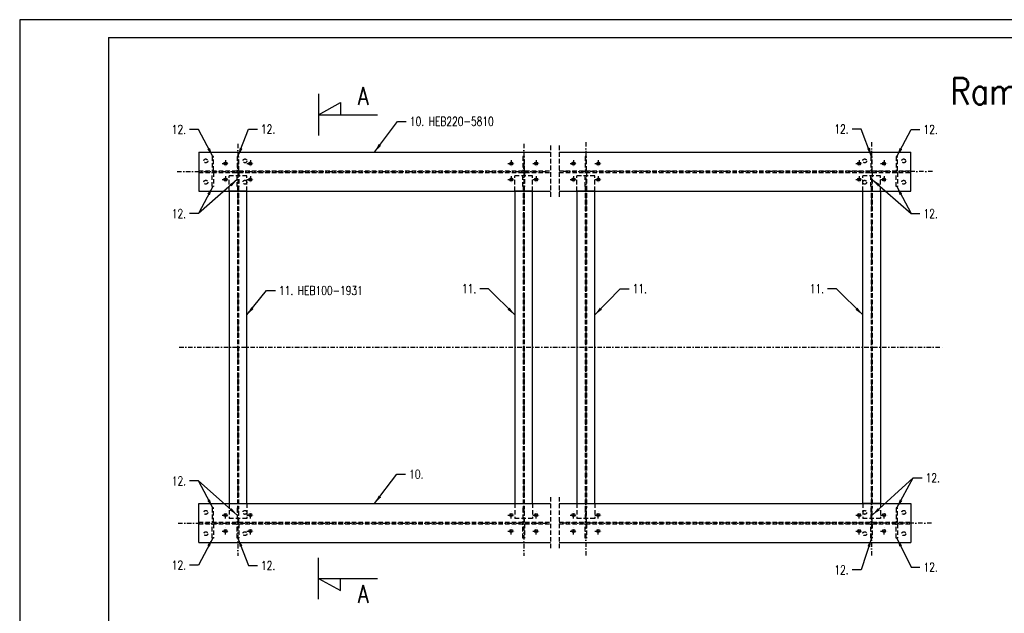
# Model space of a CAD drawing. Header units: centimetres. Extents: x 686402 to 1830517, y -1283654 to -666360.
# Tile 14 of 35: x 1748727 to 1754271, y -1045422 to -1042078. Entities that reach past the tile are written whole.
import ezdxf

# ---------------------------------------------------------------- set-up
doc = ezdxf.new("R2010")
doc.units = ezdxf.units.CM
doc.header["$LTSCALE"] = 50
doc.header["$MEASUREMENT"] = 0
doc.linetypes.add('DASHDOT', pattern=[1, 0.5, -0.25, 0, -0.25])
doc.linetypes.add('DASHED', pattern=[0.75, 0.5, -0.25])
for name, color, linetype in [('0-Ramki', 2, 'Continuous'), ('k_stal_niewid', 4, 'DASHED'), ('k_stal_opisy_5', 2, 'Continuous'), ('k_stal_osie', 1, 'DASHDOT'), ('k_stal_otwory', 1, 'DASHDOT'), ('k_stal_widok', 7, 'Continuous'), ('k_stal_wymiary', 3, 'Continuous')]:
    doc.layers.add(name, color=color, linetype=linetype)
doc.styles.add('MSE-200', font='romans.shx', dxfattribs={"width": 0.8, "height": 40})
doc.styles.add('ROMANS', font='ROMANS.SHX', dxfattribs={"width": 0.85})
doc.styles.add('TXT3', font='romans.shx', dxfattribs={"width": 0.75})
doc.dimstyles.new('Skala_1_20', dxfattribs={"dimscale": 20, "dimtxt": 2.5, "dimasz": 2.5, "dimexe": 1, "dimexo": 1, "dimgap": 1, "dimtad": 1, "dimdec": 0, "dimzin": 0, "dimdsep": 46, "dimtxsty": 'TXT3', "dimcen": 2.5, "dimadec": 0, "dimazin": 0, "dimtfac": 1, "dimtdec": 0, "dimtmove": 0, "dimatfit": 3, "dimfxl": 0, "dimtolj": 1, "dimtzin": 0, "dimarcsym": 0})

msp = doc.modelspace()

# ---------------------------------------------------------------- linework, layer by layer
at = {"layer": '0-Ramki', "color": 1}
for q in [(1749226.6, -1047918.2), (1757026.6, -1042178.2)]:
    msp.add_line((1749226.6, -1042178.2), q, dxfattribs=at)
at = {"layer": 'Defpoints'}
msp.add_lwpolyline([(1748726.6, -1048018.2), (1757126.6, -1048018.2), (1757126.6, -1042078.2), (1748726.6, -1042078.2)], close=True, dxfattribs=at)
at = {"layer": 'k_stal_niewid'}
for p, q in [((1751714.7, -1042787.7), (1751714.7, -1043079.6)), ((1751764.7, -1042787.7), (1751764.7, -1043079.6)), ((1749734.7, -1042928.9), (1751714.7, -1042928.9)), ((1751764.7, -1042928.9), (1753744.7, -1042928.9)), ((1749734.7, -1042938.4), (1751714.7, -1042938.4)), ((1750005.7, -1042958.4), (1749905.7, -1042958.4)), ((1749905.7, -1043043.7), (1749905.7, -1042958.4)), ((1750005.7, -1043043.7), (1750005.7, -1042958.4)), ((1751614.7, -1042958.4), (1751514.7, -1042958.4)), ((1751514.7, -1043043.7), (1751514.7, -1042958.4)), ((1751614.7, -1043043.7), (1751614.7, -1042958.4)), ((1751764.7, -1042938.4), (1753744.7, -1042938.4)), ((1751964.7, -1042958.4), (1751864.7, -1042958.4)), ((1751864.7, -1043043.7), (1751864.7, -1042958.4)), ((1751964.7, -1043043.7), (1751964.7, -1042958.4)), ((1753573.7, -1042958.4), (1753473.7, -1042958.4)), ((1753473.7, -1043043.7), (1753473.7, -1042958.4)), ((1753573.7, -1043043.7), (1753573.7, -1042958.4)), ((1749952.7, -1043018.4), (1749952.7, -1044828.9)), ((1749958.7, -1043018.4), (1749958.7, -1044828.9)), ((1751561.7, -1043018.4), (1751561.7, -1044828.9)), ((1751567.7, -1043018.4), (1751567.7, -1044828.9)), ((1751911.7, -1043018.4), (1751911.7, -1044828.9)), ((1751917.7, -1043018.4), (1751917.7, -1044828.9)), ((1753520.7, -1043018.4), (1753520.7, -1044828.9)), ((1753526.7, -1043018.4), (1753526.7, -1044828.9)), ((1749905.7, -1044803.7), (1749905.7, -1044888.9)), ((1750005.7, -1044803.7), (1750005.7, -1044888.9)), ((1751514.7, -1044803.7), (1751514.7, -1044888.9)), ((1751614.7, -1044803.7), (1751614.7, -1044888.9)), ((1751714.7, -1044767.7), (1751714.7, -1045059.6)), ((1751764.7, -1044767.7), (1751764.7, -1045059.6)), ((1751864.7, -1044803.7), (1751864.7, -1044888.9)), ((1751964.7, -1044803.7), (1751964.7, -1044888.9)), ((1753473.7, -1044803.7), (1753473.7, -1044888.9)), ((1753573.7, -1044803.7), (1753573.7, -1044888.9)), ((1749734.7, -1044908.9), (1751714.7, -1044908.9)), ((1749734.7, -1044918.4), (1751714.7, -1044918.4)), ((1750005.7, -1044888.9), (1749905.7, -1044888.9)), ((1751614.7, -1044888.9), (1751514.7, -1044888.9)), ((1751764.7, -1044908.9), (1753744.7, -1044908.9)), ((1751764.7, -1044918.4), (1753744.7, -1044918.4)), ((1751964.7, -1044888.9), (1751864.7, -1044888.9)), ((1753573.7, -1044888.9), (1753473.7, -1044888.9))]:
    msp.add_line(p, q, dxfattribs=at)
for points in [[(1749809.7, -1042928.9), (1749817.7, -1042928.9), (1749817.7, -1042848.9), (1749809.7, -1042848.9)], [(1749951.7, -1042928.9), (1749959.7, -1042928.9), (1749959.7, -1042848.9), (1749951.7, -1042848.9)], [(1751560.7, -1042928.9), (1751568.7, -1042928.9), (1751568.7, -1042848.9), (1751560.7, -1042848.9)], [(1751910.7, -1042928.9), (1751918.7, -1042928.9), (1751918.7, -1042848.9), (1751910.7, -1042848.9)], [(1753519.7, -1042928.9), (1753527.7, -1042928.9), (1753527.7, -1042848.9), (1753519.7, -1042848.9)], [(1753661.7, -1042928.9), (1753669.7, -1042928.9), (1753669.7, -1042848.9), (1753661.7, -1042848.9)], [(1749809.7, -1042938.4), (1749817.7, -1042938.4), (1749817.7, -1043018.4), (1749809.7, -1043018.4)], [(1749951.7, -1042938.4), (1749959.7, -1042938.4), (1749959.7, -1043018.4), (1749951.7, -1043018.4)], [(1751560.7, -1042938.4), (1751568.7, -1042938.4), (1751568.7, -1043018.4), (1751560.7, -1043018.4)], [(1751910.7, -1042938.4), (1751918.7, -1042938.4), (1751918.7, -1043018.4), (1751910.7, -1043018.4)], [(1753519.7, -1042938.4), (1753527.7, -1042938.4), (1753527.7, -1043018.4), (1753519.7, -1043018.4)], [(1753661.7, -1042938.4), (1753669.7, -1042938.4), (1753669.7, -1043018.4), (1753661.7, -1043018.4)], [(1749809.7, -1044908.9), (1749817.7, -1044908.9), (1749817.7, -1044828.9), (1749809.7, -1044828.9)], [(1749951.7, -1044908.9), (1749959.7, -1044908.9), (1749959.7, -1044828.9), (1749951.7, -1044828.9)], [(1751560.7, -1044908.9), (1751568.7, -1044908.9), (1751568.7, -1044828.9), (1751560.7, -1044828.9)], [(1751910.7, -1044908.9), (1751918.7, -1044908.9), (1751918.7, -1044828.9), (1751910.7, -1044828.9)], [(1753519.7, -1044908.9), (1753527.7, -1044908.9), (1753527.7, -1044828.9), (1753519.7, -1044828.9)], [(1753661.7, -1044908.9), (1753669.7, -1044908.9), (1753669.7, -1044828.9), (1753661.7, -1044828.9)], [(1749809.7, -1044918.4), (1749817.7, -1044918.4), (1749817.7, -1044998.4), (1749809.7, -1044998.4)], [(1749951.7, -1044918.4), (1749959.7, -1044918.4), (1749959.7, -1044998.4), (1749951.7, -1044998.4)], [(1751560.7, -1044918.4), (1751568.7, -1044918.4), (1751568.7, -1044998.4), (1751560.7, -1044998.4)], [(1751910.7, -1044918.4), (1751918.7, -1044918.4), (1751918.7, -1044998.4), (1751910.7, -1044998.4)], [(1753519.7, -1044918.4), (1753527.7, -1044918.4), (1753527.7, -1044998.4), (1753519.7, -1044998.4)], [(1753661.7, -1044918.4), (1753669.7, -1044918.4), (1753669.7, -1044998.4), (1753661.7, -1044998.4)]]:
    msp.add_lwpolyline(points, close=True, dxfattribs=at)
for centre in [(1749774.7, -1042873.7), (1749994.7, -1042873.7), (1753484.7, -1042873.7), (1753704.7, -1042873.7), (1749774.7, -1042993.7), (1749994.7, -1042993.7), (1753484.7, -1042993.7), (1753704.7, -1042993.7), (1749774.7, -1044853.7), (1749994.7, -1044853.7), (1753484.7, -1044853.7), (1753704.7, -1044853.7), (1749774.7, -1044973.7), (1749994.7, -1044973.7), (1753484.7, -1044973.7), (1753704.7, -1044973.7)]:
    msp.add_circle(centre, 11, dxfattribs=at)
at = {"layer": 'k_stal_osie'}
for p, q in [((1751914.7, -1042767.5), (1751914.7, -1045100)), ((1753523.7, -1042767.5), (1753523.7, -1045100)), ((1749955.7, -1042777.1), (1749955.7, -1045099)), ((1751564.7, -1042777.1), (1751564.7, -1045099)), ((1749612.6, -1042933.7), (1751714.7, -1042933.7)), ((1753866.8, -1042933.7), (1751764.7, -1042933.7)), ((1749625, -1043923.7), (1753931.5, -1043923.7)), ((1749618.5, -1044913.7), (1751714.7, -1044913.7)), ((1753860.8, -1044913.7), (1751764.7, -1044913.7))]:
    msp.add_line(p, q, dxfattribs=at)
at = {"layer": 'k_stal_otwory'}
for p, q in [((1749885.7, -1042869.5), (1749885.7, -1042907.9)), ((1750025.7, -1042869.5), (1750025.7, -1042907.9)), ((1751494.7, -1042869.5), (1751494.7, -1042907.9)), ((1751634.7, -1042869.5), (1751634.7, -1042907.9)), ((1751844.7, -1042869.5), (1751844.7, -1042907.9)), ((1751984.7, -1042869.5), (1751984.7, -1042907.9)), ((1753453.7, -1042869.5), (1753453.7, -1042907.9)), ((1753593.7, -1042869.5), (1753593.7, -1042907.9)), ((1749866.5, -1042888.7), (1749904.9, -1042888.7)), ((1750006.5, -1042888.7), (1750044.9, -1042888.7)), ((1751475.5, -1042888.7), (1751513.9, -1042888.7)), ((1751615.5, -1042888.7), (1751653.9, -1042888.7)), ((1751825.5, -1042888.7), (1751863.9, -1042888.7)), ((1751965.5, -1042888.7), (1752003.9, -1042888.7)), ((1753434.5, -1042888.7), (1753472.9, -1042888.7)), ((1753574.5, -1042888.7), (1753612.9, -1042888.7)), ((1749866.5, -1042978.7), (1749904.9, -1042978.7)), ((1749885.7, -1042959.5), (1749885.7, -1042997.9)), ((1750006.5, -1042978.7), (1750044.9, -1042978.7)), ((1750025.7, -1042959.5), (1750025.7, -1042997.9)), ((1751475.5, -1042978.7), (1751513.9, -1042978.7)), ((1751494.7, -1042959.5), (1751494.7, -1042997.9)), ((1751615.5, -1042978.7), (1751653.9, -1042978.7)), ((1751634.7, -1042959.5), (1751634.7, -1042997.9)), ((1751825.5, -1042978.7), (1751863.9, -1042978.7)), ((1751844.7, -1042959.5), (1751844.7, -1042997.9)), ((1751965.5, -1042978.7), (1752003.9, -1042978.7)), ((1751984.7, -1042959.5), (1751984.7, -1042997.9)), ((1753434.5, -1042978.7), (1753472.9, -1042978.7)), ((1753453.7, -1042959.5), (1753453.7, -1042997.9)), ((1753574.5, -1042978.7), (1753612.9, -1042978.7)), ((1753593.7, -1042959.5), (1753593.7, -1042997.9)), ((1749866.5, -1044868.7), (1749904.9, -1044868.7)), ((1749885.7, -1044887.9), (1749885.7, -1044849.5)), ((1750006.5, -1044868.7), (1750044.9, -1044868.7)), ((1750025.7, -1044887.9), (1750025.7, -1044849.5)), ((1751475.5, -1044868.7), (1751513.9, -1044868.7)), ((1751494.7, -1044887.9), (1751494.7, -1044849.5)), ((1751615.5, -1044868.7), (1751653.9, -1044868.7)), ((1751634.7, -1044887.9), (1751634.7, -1044849.5)), ((1751825.5, -1044868.7), (1751863.9, -1044868.7)), ((1751844.7, -1044887.9), (1751844.7, -1044849.5)), ((1751965.5, -1044868.7), (1752003.9, -1044868.7)), ((1751984.7, -1044887.9), (1751984.7, -1044849.5)), ((1753434.5, -1044868.7), (1753472.9, -1044868.7)), ((1753453.7, -1044887.9), (1753453.7, -1044849.5)), ((1753574.5, -1044868.7), (1753612.9, -1044868.7)), ((1753593.7, -1044887.9), (1753593.7, -1044849.5)), ((1749866.5, -1044958.7), (1749904.9, -1044958.7)), ((1749885.7, -1044977.9), (1749885.7, -1044939.5)), ((1750006.5, -1044958.7), (1750044.9, -1044958.7)), ((1750025.7, -1044977.9), (1750025.7, -1044939.5)), ((1751475.5, -1044958.7), (1751513.9, -1044958.7)), ((1751494.7, -1044977.9), (1751494.7, -1044939.5)), ((1751615.5, -1044958.7), (1751653.9, -1044958.7)), ((1751634.7, -1044977.9), (1751634.7, -1044939.5)), ((1751825.5, -1044958.7), (1751863.9, -1044958.7)), ((1751844.7, -1044977.9), (1751844.7, -1044939.5)), ((1751965.5, -1044958.7), (1752003.9, -1044958.7)), ((1751984.7, -1044977.9), (1751984.7, -1044939.5)), ((1753434.5, -1044958.7), (1753472.9, -1044958.7)), ((1753453.7, -1044977.9), (1753453.7, -1044939.5)), ((1753574.5, -1044958.7), (1753612.9, -1044958.7)), ((1753593.7, -1044977.9), (1753593.7, -1044939.5))]:
    msp.add_line(p, q, dxfattribs=at)
at = {"layer": 'k_stal_widok'}
for p, q in [((1749734.7, -1042823.7), (1751714.7, -1042823.7)), ((1749734.7, -1042823.7), (1749734.7, -1043043.7)), ((1751764.7, -1042823.7), (1753744.7, -1042823.7)), ((1753744.7, -1043043.7), (1753744.7, -1042823.7)), ((1749734.7, -1043043.7), (1751714.7, -1043043.7)), ((1751764.7, -1043043.7), (1753744.7, -1043043.7)), ((1749734.7, -1044803.7), (1751714.7, -1044803.7)), ((1749734.7, -1045023.7), (1749734.7, -1044803.7)), ((1751764.7, -1044803.7), (1753744.7, -1044803.7)), ((1753744.7, -1044803.7), (1753744.7, -1045023.7)), ((1749734.7, -1045023.7), (1751714.7, -1045023.7)), ((1751764.7, -1045023.7), (1753744.7, -1045023.7))]:
    msp.add_line(p, q, dxfattribs=at)
for points in [[(1749905.7, -1044803.7), (1750005.7, -1044803.7), (1750005.7, -1043043.7), (1749905.7, -1043043.7)], [(1751514.7, -1044803.7), (1751614.7, -1044803.7), (1751614.7, -1043043.7), (1751514.7, -1043043.7)], [(1751864.7, -1044803.7), (1751964.7, -1044803.7), (1751964.7, -1043043.7), (1751864.7, -1043043.7)], [(1753573.7, -1044803.7), (1753473.7, -1044803.7), (1753473.7, -1043043.7), (1753573.7, -1043043.7)]]:
    msp.add_lwpolyline(points, close=True, dxfattribs=at)
for centre in [(1749885.7, -1042888.7), (1750025.7, -1042888.7), (1751494.7, -1042888.7), (1751634.7, -1042888.7), (1751844.7, -1042888.7), (1751984.7, -1042888.7), (1753453.7, -1042888.7), (1753593.7, -1042888.7), (1749885.7, -1042978.7), (1750025.7, -1042978.7), (1751494.7, -1042978.7), (1751634.7, -1042978.7), (1751844.7, -1042978.7), (1751984.7, -1042978.7), (1753453.7, -1042978.7), (1753593.7, -1042978.7), (1749885.7, -1044868.7), (1750025.7, -1044868.7), (1751494.7, -1044868.7), (1751634.7, -1044868.7), (1751844.7, -1044868.7), (1751984.7, -1044868.7), (1753453.7, -1044868.7), (1753593.7, -1044868.7), (1749885.7, -1044958.7), (1750025.7, -1044958.7), (1751494.7, -1044958.7), (1751634.7, -1044958.7), (1751844.7, -1044958.7), (1751984.7, -1044958.7), (1753453.7, -1044958.7), (1753593.7, -1044958.7)]:
    msp.add_circle(centre, 9, dxfattribs=at)
at = {"layer": 'k_stal_wymiary'}
for p, q in [((1750408.7, -1042496.5), (1750408.7, -1042730.3)), ((1750408.7, -1042496.5), (1750408.7, -1042730.3)), ((1750408.7, -1042613.4), (1750532.5, -1042544.7)), ((1750408.7, -1042613.4), (1750532.5, -1042544.7)), ((1750532.5, -1042544.7), (1750532.5, -1042613.4)), ((1750532.5, -1042544.7), (1750532.5, -1042613.4)), ((1750408.7, -1042613.4), (1750741.7, -1042613.4)), ((1750408.7, -1042613.4), (1750741.7, -1042613.4)), ((1750408.7, -1045342.7), (1750408.7, -1045108.9)), ((1750408.7, -1045225.8), (1750741.7, -1045225.8)), ((1750408.7, -1045225.8), (1750532.5, -1045294.5)), ((1750532.5, -1045294.5), (1750532.5, -1045225.8))]:
    msp.add_line(p, q, dxfattribs=at)

# ---------------------------------------------------------------- texts
at = {"layer": 'k_stal_opisy_5', "ltscale": 0.6, "style": 'ROMANS', "width": 0.85}
msp.add_text('Rama pomostu RP-1, (1:20)', height=150, dxfattribs=at).set_placement((1753966.5, -1042556.3))
at = {"layer": 'k_stal_wymiary', "style": 'MSE-200', "width": 0.8}
for p in [(1750630.5, -1042558.5), (1750630.5, -1042558.5), (1750630.5, -1045363.3)]:
    msp.add_text('A', height=100, dxfattribs=at).set_placement(p)
at = {"layer": 'k_stal_wymiary', "char_height": 50, "style": 'TXT3'}
for s, insert, width, attachment_point in [('\\A1;10. HEB220-5810', (1750923.5, -1042626), 539.5, 1), ('\\A1;12.', (1749663.5, -1042721.5), 101, 9), ('\\A1;12.', (1750085, -1042669.5), 101, 1), ('\\A1;12.', (1753394.4, -1042669.5), 101, 3), ('\\A1;12.', (1753815.9, -1042721.5), 101, 7), ('\\A1;12.', (1749663.5, -1043145.9), 101, 3), ('\\A1;12.', (1753815.9, -1043145.9), 101, 1), ('\\A1;11. HEB100-1931', (1750186.5, -1043579), 501, 1), ('\\A1;11.', (1751297, -1043618.5), 101, 9), ('\\A1;11.', (1752178, -1043568.5), 101, 1), ('\\A1;11.', (1753256, -1043618.5), 101, 9), ('\\A1;12.', (1749663.5, -1044701.5), 101, 9), ('\\A1;10.', (1750919.5, -1044613.5), 101, 1), ('\\A1;12.', (1753827.9, -1044659), 101, 4), ('\\A1;12.', (1749663.5, -1045125.9), 101, 3), ('\\A1;12.', (1750085, -1045177.9), 101, 7), ('\\A1;12.', (1753394.4, -1045177.9), 101, 6), ('\\A1;12.', (1753815.9, -1045162.4), 101, 4)]:
    msp.add_mtext(s, dxfattribs=dict(at, insert=insert, width=width, attachment_point=attachment_point))

# ---------------------------------------------------------------- leaders
at = {"layer": 'k_stal_wymiary', "annotation_type": 0, "has_hookline": 1}
for points, hookline_direction, text_width in [([(1750724.7, -1042823.7), (1750853.5, -1042651), (1750903.5, -1042651)], 0, 505.4), ([(1749813.7, -1042848.9), (1749733.5, -1042696.5), (1749683.5, -1042696.5)], 1, 67.9), ([(1749955.7, -1042848.9), (1750015, -1042694.5), (1750065, -1042694.5)], 0, 67.9), ([(1753523.7, -1042848.9), (1753464.4, -1042694.5), (1753414.4, -1042694.5)], 1, 67.9), ([(1753665.7, -1042848.9), (1753745.9, -1042696.5), (1753795.9, -1042696.5)], 0, 67.9), ([(1749813.7, -1043018.4), (1749733.5, -1043170.9), (1749683.5, -1043170.9)], 1, 67.9), ([(1753665.7, -1043018.4), (1753745.9, -1043170.9), (1753795.9, -1043170.9)], 0, 67.9), ([(1751514.7, -1043741.7), (1751367, -1043593.5), (1751317, -1043593.5)], 1, 60.7), ([(1751964.7, -1043741.7), (1752108, -1043593.5), (1752158, -1043593.5)], 0, 60.7), ([(1753473.7, -1043741.7), (1753326, -1043593.5), (1753276, -1043593.5)], 1, 60.7), ([(1750005.7, -1043741.7), (1750116.5, -1043604), (1750166.5, -1043604)], 0, 475), ([(1750724.7, -1044803.7), (1750849.5, -1044638.5), (1750899.5, -1044638.5)], 0, 67.9), ([(1749813.7, -1044828.9), (1749733.5, -1044676.5), (1749683.5, -1044676.5)], 1, 67.9), ([(1753665.7, -1044828.9), (1753757.9, -1044659), (1753807.9, -1044659)], 0, 67.9), ([(1749813.7, -1044998.4), (1749733.5, -1045150.9), (1749683.5, -1045150.9)], 1, 67.9), ([(1749955.7, -1044998.4), (1750015, -1045152.9), (1750065, -1045152.9)], 0, 67.9), ([(1753523.7, -1044998.4), (1753464.4, -1045177.9), (1753414.4, -1045177.9)], 1, 67.9), ([(1753665.7, -1044998.4), (1753745.9, -1045162.4), (1753795.9, -1045162.4)], 0, 67.9)]:
    msp.add_leader(points, dimstyle='Skala_1_20', override={"dimgap": 1, "dimtad": 0}, dxfattribs=dict(at, hookline_direction=hookline_direction, text_width=text_width))
at = {"layer": 'k_stal_wymiary'}
for points in [[(1749951.7, -1042978.4), (1749733.5, -1043170.9)], [(1753527.7, -1042978.4), (1753745.9, -1043170.9)], [(1749951.7, -1044868.9), (1749733.5, -1044676.5)], [(1753527.7, -1044868.9), (1753757.9, -1044659)]]:
    msp.add_leader(points, dimstyle='Skala_1_20', override={"dimgap": 1, "dimtad": 0}, dxfattribs=at)

doc.saveas('drawing.dxf')
